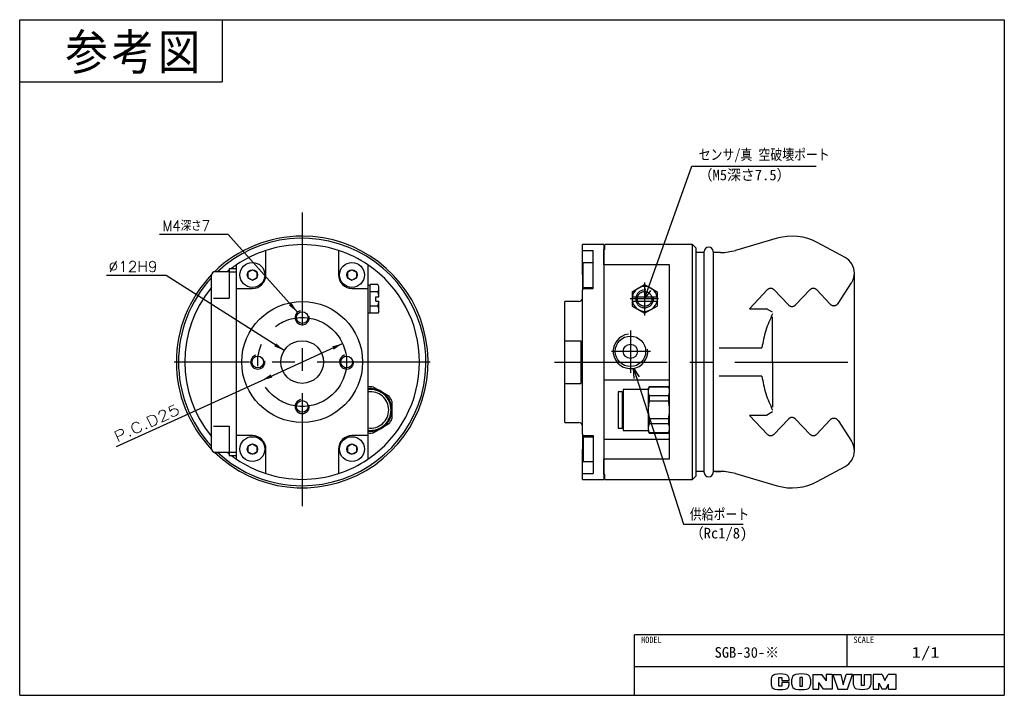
# Model space of a CAD drawing. Extents: x 0 to 277, y 0 to 190.
import ezdxf

# ---------------------------------------------------------------- set-up
doc = ezdxf.new("R2010")
doc.units = 0
for name, pattern in [('CENTER', [50.8, 31.75, -6.35, 6.35, -6.35]), ('DASHED', [19.05, 12.7, -6.35]), ('NON_PLOTING', [0])]:
    doc.linetypes.add(name, pattern=pattern)
doc.layers.get('0').update_dxf_attribs({"linetype": 'CONTINUOUS'})
doc.layers.get('DEFPOINTS').update_dxf_attribs({"linetype": 'CONTINUOUS'})
doc.layers.add('LY_1', color=254, linetype='CONTINUOUS')
doc.styles.add('MX_DIMTXSTY_2', font='txt.sh', dxfattribs={"width": 1.25, "bigfont": 'extfont'})
doc.styles.add('MX_DIMTXSTY_3', font='txt.sh', dxfattribs={"width": 1.05, "bigfont": 'extfont'})
doc.styles.add('MX_DIMTXSTY_4', font='txt.sh', dxfattribs={"width": 0.9, "bigfont": 'extfont'})
doc.styles.add('MX_NOTE_STANDARD', font='txt.sh', dxfattribs={"bigfont": 'extfont'})
doc.dimstyles.new('MXDIMSTYLE', dxfattribs={"dimtxt": 2.5, "dimasz": 2.5, "dimexe": 1, "dimexo": 1, "dimgap": 1, "dimtad": 1, "dimdsep": 46, "dimtxsty": 'MX_NOTE_STANDARD', "dimblk1": 'OPEN30', "dimblk2": 'OPEN30', "dimsah": 1, "dimcen": 2.5, "dimadec": 0, "dimazin": 0, "dimtfac": 1, "dimtmove": 0, "dimatfit": 3, "dimldrblk": 'OPEN30', "dimfxl": 1, "dimtzin": 0, "dimarcsym": 0})

# ---------------------------------------------------------------- blocks, each defined once
blk = doc.blocks.new('*D1')
at = {"color": 22, "linetype": 'CONTINUOUS'}
for p, q in [((68.099395, 88.556437), (90.854753, 98.909876)), ((27.240563, 69.966117), (68.099395, 88.556437))]:
    blk.add_line(p, q, dxfattribs=at)
for points in [[(87.917041, 98.122571), (88.331179, 97.212355), (90.854753, 98.909876)], [(71.037107, 89.343742), (70.622969, 90.253958), (68.099395, 88.556437)]]:
    blk.add_solid(points, dxfattribs=at)
at = {"layer": 'DEFPOINTS', "color": 0, "linetype": 'CONTINUOUS'}
for p in [(90.854753, 98.909876), (68.099395, 88.556437)]:
    blk.add_point(p, dxfattribs=at)
at = {"color": 22, "linetype": 'CONTINUOUS', "insert": (35.762469, 76.590097), "char_height": 3, "attachment_point": 5, "rotation": 24.46504645, "line_spacing_factor": 0.72, "style": 'MX_DIMTXSTY_2'}
blk.add_mtext('\\A1;P.C.D25', dxfattribs=at)
blk = doc.blocks.new('_OPEN30')
at = {"color": 0, "linetype": 'ByBlock', "lineweight": -2}
for p, q in [((-1, 0.267949), (0, 0)), ((0, 0), (-1, -0.267949)), ((0, 0), (-1, 0))]:
    blk.add_line(p, q, dxfattribs=at)
blk = doc.blocks.new('*D2')
at = {"color": 22, "linetype": 'CONTINUOUS'}
for p, q in [((41.186084, 118.089089), (24.39988, 118.089089)), ((74.414443, 96.953368), (41.186084, 118.089089)), ((74.414443, 96.953368), (71.039356, 99.100176))]:
    blk.add_line(p, q, dxfattribs=at)
blk.add_solid([(72.151479, 98.985361), (71.614776, 98.141588), (74.414443, 96.953368)], dxfattribs=at)
at = {"layer": 'DEFPOINTS', "color": 0, "linetype": 'CONTINUOUS'}
for p in [(74.414443, 96.953368), (84.539705, 90.512945)]:
    blk.add_point(p, dxfattribs=at)
at = {"color": 22, "linetype": 'CONTINUOUS', "insert": (31.89988, 120.589089), "char_height": 3, "attachment_point": 5, "line_spacing_factor": 0.72, "style": 'MX_DIMTXSTY_3'}
blk.add_mtext('\\A1;∅12H9', dxfattribs=at)
blk = doc.blocks.new('_NONE')
at = {"color": 0, "linetype": 'ByBlock', "lineweight": -2}
blk.add_circle((0, 0), 0.25, dxfattribs=at)
blk = doc.blocks.new('*D4')
at = {"color": 22, "linetype": 'CONTINUOUS'}
for p, q in [((58.637441, 129.555352), (39.346669, 129.555352)), ((78.144465, 107.724516), (58.637441, 129.555352)), ((78.144465, 107.724516), (75.479246, 110.707234))]:
    blk.add_line(p, q, dxfattribs=at)
blk.add_solid([(76.518391, 110.294707), (75.77271, 109.628401), (78.144465, 107.724516)], dxfattribs=at)
at = {"layer": 'DEFPOINTS', "color": 0, "linetype": 'CONTINUOUS'}
for p in [(78.144465, 107.724516), (80.809684, 104.741797)]:
    blk.add_point(p, dxfattribs=at)
at = {"color": 22, "linetype": 'CONTINUOUS', "insert": (46.846669, 132.055352), "char_height": 3, "attachment_point": 5, "line_spacing_factor": 0.72, "style": 'MX_DIMTXSTY_4'}
blk.add_mtext('\\A1;M4深さ7', dxfattribs=at)

msp = doc.modelspace()

# ---------------------------------------------------------------- linework, layer by layer
at = {"layer": 'DEFPOINTS', "color": 254, "linetype": 'NON_PLOTING'}
for p, q in [((54.553, 111.733), (58.977, 111.733)), ((182.821, 88.609), (164.321, 88.609)), ((54.553, 75.733), (58.977, 75.733)), ((182.821, 71.9), (164.321, 71.9))]:
    msp.add_line(p, q, dxfattribs=at)
for start, end in [(270, 133.12839), (137.11297, 222.88703), (226.87161, 270)]:
    msp.add_arc((79.477, 93.733), 34.803, start, end, dxfattribs=at)
at = {"layer": 'LY_1', "color": 31, "linetype": 'CONTINUOUS'}
for p, q in [((0, 0), (0, 190)), ((0, 190), (277, 190)), ((277, 190), (277, 0)), ((0, 0), (277, 0))]:
    msp.add_line(p, q, dxfattribs=at)
at = {"layer": 'LY_1', "color": 150, "linetype": 'CONTINUOUS'}
for p in [(57, 190), (0, 172.5)]:
    msp.add_line(p, (57, 172.5), dxfattribs=at)
at = {"layer": 'LY_1', "color": 7, "linetype": 'CENTER'}
for p, q in [((79.477, 135.733), (79.477, 51.733)), ((175.821, 116.125), (175.821, 106.802)), ((179.687, 111.483), (171.705, 111.483)), ((171.821, 102.558), (171.821, 90.73)), ((177.477, 96.733), (166.539, 96.733)), ((115.477, 93.733), (43.477, 93.733)), ((150.428, 93.733), (238.833, 93.733))]:
    msp.add_line(p, q, dxfattribs=at)
at = {"layer": 'LY_1', "color": 254, "linetype": 'CONTINUOUS'}
for p, q in [((213.081, 128.536), (201.374, 125.13)), ((69.277, 118.233), (69.277, 125.117)), ((89.677, 125.117), (89.677, 118.233)), ((164.321, 126.733), (158.321, 126.733)), ((158.321, 124.752), (158.321, 126.733)), ((158.321, 125.117), (161.321, 125.117)), ((158.321, 118.233), (158.321, 124.752)), ((161.321, 114.433), (161.321, 125.117)), ((164.321, 126.733), (164.321, 125.336)), ((164.321, 121.06), (164.321, 125.336)), ((164.621, 125.336), (164.321, 125.336)), ((164.321, 125.336), (164.321, 121.06)), ((178.321, 126.733), (164.621, 126.733)), ((164.621, 125.336), (164.621, 126.733)), ((189.321, 126.733), (178.321, 126.733)), ((189.321, 60.733), (189.321, 126.733)), ((190.321, 125.733), (189.321, 126.733)), ((190.321, 93.733), (190.321, 125.733)), ((192.571, 62.683), (192.571, 124.783)), ((195.071, 124.783), (195.071, 62.683)), ((232.192, 123.136), (224.383, 127.34)), ((192.571, 124.533), (190.321, 124.533)), ((197.184, 124.533), (195.071, 124.533)), ((58.977, 119.133), (54.977, 119.133)), ((58.977, 120.06), (58.977, 119.06)), ((58.977, 120.06), (60.977, 120.06)), ((60.977, 114.433), (60.977, 121.06)), ((64.227, 118.955), (65.477, 119.677)), ((65.477, 119.677), (66.727, 118.955)), ((92.227, 118.955), (93.477, 119.677)), ((93.477, 119.677), (94.727, 118.955)), ((97.977, 121.06), (97.977, 114.433)), ((158.521, 114.733), (158.521, 121.733)), ((158.521, 121.733), (161.321, 121.733)), ((182.821, 121.06), (164.321, 121.06)), ((164.321, 121.06), (164.321, 89.592)), ((164.321, 121.06), (164.321, 89.592)), ((182.821, 66.406), (182.821, 121.06)), ((53.977, 69.333), (53.977, 118.133)), ((58.977, 119.06), (60.977, 119.06)), ((58.977, 119.06), (58.977, 111.733)), ((64.227, 118.955), (64.227, 117.511)), ((64.227, 117.511), (65.477, 116.79)), ((65.477, 116.79), (66.727, 117.511)), ((66.727, 118.955), (66.727, 117.511)), ((92.227, 118.955), (92.227, 117.511)), ((92.227, 117.511), (93.477, 116.79)), ((93.477, 116.79), (94.727, 117.511)), ((94.727, 118.955), (94.727, 117.511)), ((158.321, 118.233), (158.321, 113.933)), ((234.821, 68.733), (234.821, 118.733)), ((60.977, 114.433), (65.477, 114.433)), ((60.977, 73.033), (60.977, 114.433)), ((93.477, 114.433), (97.977, 114.433)), ((97.977, 115.383), (97.977, 107.583)), ((97.977, 114.433), (97.977, 73.033)), ((100.764, 115.525), (98.577, 115.525)), ((101.077, 114.983), (100.764, 115.525)), ((158.321, 114.433), (161.321, 114.433)), ((158.321, 93.733), (158.321, 113.933)), ((158.521, 114.733), (161.321, 114.733)), ((172.321, 113.504), (175.821, 115.525)), ((175.821, 115.525), (179.321, 113.504)), ((100.764, 113.504), (98.577, 113.504)), ((172.321, 113.504), (172.321, 109.462)), ((179.321, 113.504), (179.321, 109.462)), ((100.764, 109.462), (98.577, 109.462)), ((157.321, 110.733), (153.321, 110.733)), ((153.321, 76.733), (153.321, 110.733)), ((172.321, 109.462), (175.821, 107.442)), ((175.821, 107.442), (179.321, 109.462)), ((100.764, 107.442), (98.577, 107.442)), ((101.077, 107.983), (100.764, 107.442)), ((158.321, 73.533), (158.321, 93.733)), ((190.321, 61.733), (190.321, 93.733)), ((164.321, 89.592), (164.321, 70.917)), ((99.562, 86.7), (101.727, 85.45)), ((169.821, 86.004), (169.821, 80.254)), ((176.821, 86.004), (169.821, 86.004)), ((177.11, 86.754), (176.821, 86.254)), ((176.821, 86.254), (176.821, 85.45)), ((177.11, 86.754), (177.11, 86.7)), ((182.533, 86.754), (177.11, 86.754)), ((182.533, 86.7), (177.11, 86.7)), ((182.533, 86.754), (182.533, 86.7)), ((182.821, 86.254), (182.533, 86.754)), ((101.727, 85.45), (103.892, 84.2)), ((168.321, 85.354), (168.321, 80.254)), ((169.521, 85.354), (168.321, 85.354)), ((169.521, 85.354), (169.521, 75.154)), ((169.821, 85.054), (169.521, 85.354)), ((176.821, 85.45), (176.821, 80.254)), ((177.11, 84.2), (177.11, 82.754)), ((182.533, 84.2), (177.11, 84.2)), ((182.533, 84.2), (182.533, 82.754)), ((104.727, 82.754), (104.727, 80.254)), ((182.533, 82.754), (177.11, 82.754)), ((104.727, 80.254), (104.727, 77.754)), ((168.321, 80.254), (168.321, 75.154)), ((169.821, 80.254), (169.821, 74.504)), ((176.821, 80.254), (176.821, 75.058)), ((177.11, 77.754), (177.11, 76.308)), ((182.533, 77.754), (177.11, 77.754)), ((182.533, 77.754), (182.533, 76.308)), ((58.977, 75.733), (58.977, 68.406)), ((101.727, 75.058), (99.562, 73.808)), ((103.892, 76.308), (101.727, 75.058)), ((153.321, 76.733), (157.321, 76.733)), ((168.321, 75.154), (169.521, 75.154)), ((169.521, 75.154), (169.821, 75.454)), ((176.821, 75.058), (176.821, 74.254)), ((182.533, 76.308), (177.11, 76.308)), ((60.977, 66.406), (60.977, 73.033)), ((65.477, 73.033), (60.977, 73.033)), ((97.977, 73.033), (93.477, 73.033)), ((97.977, 73.033), (97.977, 66.406)), ((158.321, 73.533), (158.321, 69.233)), ((158.321, 73.033), (161.321, 73.033)), ((158.521, 72.733), (158.521, 65.733)), ((158.521, 72.733), (161.321, 72.733)), ((161.321, 73.033), (161.321, 62.349)), ((169.821, 74.504), (176.821, 74.504)), ((176.821, 74.254), (177.11, 73.754)), ((182.533, 73.808), (177.11, 73.808)), ((177.11, 73.808), (177.11, 73.754)), ((177.11, 73.754), (182.533, 73.754)), ((182.533, 73.754), (182.821, 74.254)), ((182.533, 73.808), (182.533, 73.754)), ((64.227, 69.955), (65.477, 70.677)), ((64.227, 69.955), (64.227, 68.511)), ((65.477, 70.677), (66.727, 69.955)), ((66.727, 69.955), (66.727, 68.511)), ((92.227, 69.955), (93.477, 70.677)), ((92.227, 69.955), (92.227, 68.511)), ((93.477, 70.677), (94.727, 69.955)), ((94.727, 69.955), (94.727, 68.511)), ((164.321, 70.917), (164.321, 66.406)), ((164.321, 70.917), (164.321, 66.406)), ((54.977, 68.333), (58.977, 68.333)), ((58.977, 68.406), (58.977, 67.406)), ((58.977, 68.406), (60.977, 68.406)), ((58.977, 67.406), (60.977, 67.406)), ((64.227, 68.511), (65.477, 67.79)), ((65.477, 67.79), (66.727, 68.511)), ((69.277, 62.349), (69.277, 69.233)), ((89.677, 69.233), (89.677, 62.349)), ((92.227, 68.511), (93.477, 67.79)), ((93.477, 67.79), (94.727, 68.511)), ((158.321, 62.714), (158.321, 69.233)), ((158.521, 65.733), (161.321, 65.733)), ((164.321, 62.13), (164.321, 66.406)), ((182.821, 66.406), (164.321, 66.406)), ((164.321, 66.406), (164.321, 62.13)), ((224.383, 60.126), (232.192, 64.331)), ((158.321, 60.733), (158.321, 62.714)), ((158.321, 62.349), (161.321, 62.349)), ((164.621, 62.13), (164.321, 62.13)), ((164.321, 62.13), (164.321, 60.733)), ((164.621, 60.733), (164.621, 62.13)), ((189.321, 60.733), (190.321, 61.733)), ((192.571, 62.933), (190.321, 62.933)), ((197.184, 62.933), (195.071, 62.933)), ((195.735, 62.933), (197.184, 62.933)), ((201.374, 62.336), (213.081, 58.93)), ((158.321, 60.733), (164.321, 60.733)), ((164.621, 60.733), (189.321, 60.733))]:
    msp.add_line(p, q, dxfattribs=at)
at = {"layer": 'LY_1', "color": 3, "linetype": 'CONTINUOUS'}
for p, q in [((97.977, 115.383), (98.577, 115.383)), ((100.177, 112.083), (101.077, 112.083)), ((100.177, 110.883), (101.077, 110.883)), ((172.321, 112.083), (179.321, 112.083)), ((172.321, 110.883), (179.321, 110.883)), ((97.977, 107.583), (98.577, 107.583))]:
    msp.add_line(p, q, dxfattribs=at)
at = {"layer": 'LY_1', "color": 4, "linetype": 'CONTINUOUS'}
for p, q in [((98.577, 107.442), (98.577, 115.525)), ((101.077, 112.083), (101.077, 114.983)), ((100.177, 110.883), (100.177, 112.083)), ((101.077, 107.983), (101.077, 110.883))]:
    msp.add_line(p, q, dxfattribs=at)
at = {"layer": 'LY_1', "color": 7, "linetype": 'DASHED'}
for p, q in [((210.406, 114.081), (205.271, 108.733)), ((216.261, 109.785), (212.137, 114.081)), ((222.406, 114.081), (218.281, 109.785)), ((224.137, 114.081), (228.051, 110.004)), ((230.234, 110.209), (234.01, 116.003)), ((205.271, 108.733), (210.089, 108.733)), ((211.821, 107.733), (210.089, 108.733)), ((211.821, 93.733), (211.821, 107.733)), ((153.321, 99.733), (157.821, 99.733)), ((157.821, 99.733), (157.821, 87.733)), ((196.821, 97.733), (208.821, 97.733)), ((208.821, 97.73), (208.822, 97.73)), ((208.822, 97.73), (208.822, 97.73)), ((211.821, 93.733), (211.821, 79.733)), ((208.821, 89.733), (196.821, 89.733)), ((208.821, 89.739), (208.821, 89.739)), ((208.821, 89.733), (208.821, 89.739)), ((208.822, 89.736), (208.821, 89.736)), ((208.823, 89.736), (208.822, 89.736)), ((153.321, 87.733), (157.821, 87.733)), ((210.089, 78.733), (205.271, 78.733)), ((210.406, 73.385), (205.271, 78.733)), ((211.821, 79.733), (210.089, 78.733)), ((216.261, 77.681), (212.137, 73.385)), ((222.406, 73.385), (218.281, 77.681)), ((224.137, 73.385), (228.051, 77.462)), ((230.234, 77.257), (234.01, 71.464))]:
    msp.add_line(p, q, dxfattribs=at)
at = {"layer": 'LY_1', "color": 253, "linetype": 'CONTINUOUS'}
for p in [(173, 0), (277, 17)]:
    msp.add_line(p, (173, 17), dxfattribs=at)
at = {"layer": 'LY_1', "color": 255, "linetype": 'CONTINUOUS'}
for p, q in [((232.749, 8), (232.749, 17)), ((277, 8), (173, 8))]:
    msp.add_line(p, q, dxfattribs=at)
at = {"layer": 'LY_1', "color": 220, "linetype": 'CONTINUOUS'}
for p, q in [((223.1, 5.892), (225.6, 5.892)), ((223.1, 5.892), (223.1, 1.712)), ((225.6, 5.892), (226.9, 4.081)), ((226.9, 5.892), (226.9, 4.081)), ((228.6, 5.892), (226.9, 5.892)), ((228.6, 5.892), (228.6, 1.712)), ((228.78, 5.892), (231.03, 5.892)), ((228.78, 5.892), (230.15, 1.712)), ((231.03, 5.892), (231.7, 2.912)), ((231.7, 2.912), (232.5, 5.892)), ((234.3, 5.892), (232.5, 5.892)), ((232.9, 1.712), (234.3, 5.892)), ((234.55, 5.892), (236.8, 5.892)), ((234.55, 2.963), (234.55, 5.892)), ((236.8, 2.712), (236.8, 5.892)), ((237.58, 5.892), (237.58, 2.712)), ((237.58, 5.892), (239.45, 5.892)), ((239.45, 5.892), (239.45, 3.012)), ((242.6, 5.892), (240.13, 5.892)), ((240.13, 5.892), (240.13, 1.712)), ((242.6, 5.892), (243.42, 4.192)), ((243.42, 4.192), (244.36, 5.892)), ((246.6, 5.892), (244.36, 5.892)), ((246.6, 1.712), (246.6, 5.892)), ((211.4, 4.585), (211.4, 3.019)), ((213.55, 2.592), (213.55, 5.042)), ((213.55, 5.042), (214.4, 5.042)), ((214.4, 5.042), (214.4, 4.162)), ((214.4, 4.162), (216.5, 4.162)), ((214.4, 3.592), (214.4, 2.592)), ((216.5, 3.592), (214.4, 3.592)), ((216.5, 4.162), (216.5, 4.585)), ((216.5, 3.019), (216.5, 3.592)), ((217.25, 3.033), (217.25, 4.571)), ((219.45, 5.042), (219.45, 2.592)), ((220.2, 5.042), (219.45, 5.042)), ((220.2, 2.592), (220.2, 5.042)), ((222.48, 4.571), (222.48, 3.033)), ((224.78, 1.712), (224.78, 3.612)), ((226.18, 1.712), (224.78, 3.612)), ((241.69, 1.712), (241.69, 3.366)), ((241.69, 3.366), (242.6, 1.712)), ((243.7, 1.712), (244.45, 3.162)), ((244.45, 1.712), (244.45, 3.162)), ((214.4, 2.592), (213.55, 2.592)), ((219.45, 2.592), (220.2, 2.592)), ((223.1, 1.712), (224.78, 1.712)), ((228.6, 1.712), (226.18, 1.712)), ((230.15, 1.712), (232.9, 1.712)), ((237.58, 2.712), (236.8, 2.712)), ((240.13, 1.712), (241.72, 1.712)), ((243.7, 1.712), (242.6, 1.712)), ((244.45, 1.712), (246.6, 1.712))]:
    msp.add_line(p, q, dxfattribs=at)
at = {"layer": 'LY_1', "color": 254, "linetype": 'CONTINUOUS'}
for centre, radius in [((65.477, 118.233), 3.5), ((65.477, 118.233), 1.443), ((65.477, 118.233), 1.443), ((93.477, 118.233), 3.5), ((93.477, 118.233), 1.443), ((93.477, 118.233), 1.443), ((79.477, 93.733), 17), ((79.477, 106.233), 1.65), ((79.477, 93.733), 6), ((171.821, 96.733), 4.28), ((171.821, 96.733), 2), ((66.977, 93.733), 1.65), ((91.977, 93.733), 1.65), ((79.477, 81.233), 1.65), ((65.477, 69.233), 3.5), ((93.477, 69.233), 3.5), ((65.477, 69.233), 1.443), ((65.477, 69.233), 1.443), ((93.477, 69.233), 1.443), ((93.477, 69.233), 1.443)]:
    msp.add_circle(centre, radius, dxfattribs=at)
at = {"layer": 'LY_1', "color": 7, "linetype": 'DASHED'}
msp.add_circle((175.821, 111.483), 2.067, dxfattribs=at)
at = {"layer": 'LY_1', "color": 7, "linetype": 'CENTER'}
msp.add_circle((79.477, 93.733), 12.5, dxfattribs=at)
at = {"layer": 'LY_1', "color": 254, "linetype": 'CONTINUOUS'}
for centre, radius, start, end in [((79.477, 93.733), 35.4, 225.8145, 90), ((79.477, 93.733), 35.4, 90, 134.18549), ((217.271, 114.133), 15, 61.70002, 106.22021), ((79.477, 93.733), 33, 108.00445, 124.09772), ((79.477, 93.733), 33, 71.99555, 108.00445), ((79.477, 93.733), 33, 55.90228, 71.99555), ((193.821, 124.783), 1.25, 0, 180), ((197.184, 139.533), 15, 270, 286.22021), ((229.821, 118.733), 5, 360, 61.70002), ((54.977, 118.133), 1, 90, 180), ((79.477, 93.733), 33, 128.4047, 129.67332), ((79.477, 93.733), 33, 124.09772, 127.08141), ((79.477, 93.733), 33, 304.09772, 55.90228), ((79.477, 93.733), 35.4, 136.04884, 223.95116), ((65.477, 118.233), 3.8, 270, 0), ((93.477, 118.233), 3.8, 180, 270), ((79.477, 93.733), 33, 140.59943, 219.40057), ((97.421, 114.983), 3.656, 336.13507, 0), ((175.821, 111.483), 3.5, 9.87089, 170.12911), ((94.39, 111.483), 6.687, 5.14756, 17.58795), ((94.39, 111.483), 6.687, 342.41205, 354.85244), ((157.321, 111.733), 1, 270, 0), ((175.821, 111.483), 3.5, 189.87089, 350.12911), ((97.421, 107.983), 3.656, 0, 23.86492), ((98.727, 80.254), 6.5, 82.61987, 96.62646), ((98.727, 80.254), 6, 60, 97.18146), ((98.727, 80.254), 5.75, 360, 97.49545), ((98.727, 80.254), 5.1, 360, 98.45735), ((98.727, 80.254), 6, 0, 60), ((98.727, 80.254), 6.5, 22.61987, 37.38014), ((98.727, 80.254), 5.75, 262.50455, 360), ((98.727, 80.254), 5.1, 261.54265, 360), ((98.727, 80.254), 6, 300, 0), ((98.727, 80.254), 6.5, 322.61987, 337.38013), ((98.727, 80.254), 6, 262.81854, 300), ((157.321, 75.733), 1, 0, 90), ((65.477, 69.233), 3.8, 360, 90), ((93.477, 69.233), 3.8, 90, 180), ((98.727, 80.254), 6.5, 263.37354, 277.38013), ((54.977, 69.333), 1, 180, 270), ((79.477, 93.733), 33, 230.32668, 231.5953), ((79.477, 93.733), 33, 232.91859, 235.90228), ((229.821, 68.733), 5, 298.29998, 360), ((79.477, 93.733), 33, 235.90228, 251.99555), ((79.477, 93.733), 33, 288.00445, 304.09772), ((79.477, 93.733), 33, 251.99555, 288.00445), ((193.821, 62.683), 1.25, 180, 0), ((197.184, 47.933), 15, 73.77979, 90), ((217.271, 73.333), 15, 253.77979, 298.29998)]:
    msp.add_arc(centre, radius, start, end, dxfattribs=at)
at = {"layer": 'LY_1', "color": 7, "linetype": 'DASHED'}
for centre, radius, start, end in [((229.821, 118.733), 5, 326.90181, 0), ((211.271, 113.25), 1.2, 43.83086, 136.16914), ((223.271, 113.25), 1.2, 43.83086, 136.16914), ((217.271, 110.755), 1.4, 223.83086, 316.16914), ((229.061, 110.974), 1.4, 223.83086, 326.90181), ((238.532, 93.575), 30, 152.91669, 172.03194), ((238.532, 93.575), 30, 152.91669, 172.03194), ((238.532, 93.892), 30, 187.96806, 207.08331), ((238.532, 93.892), 30, 187.96806, 207.08331), ((217.271, 76.712), 1.4, 43.83086, 136.16914), ((229.061, 76.492), 1.4, 33.09819, 136.16914), ((211.271, 74.216), 1.2, 223.83086, 316.16914), ((223.271, 74.216), 1.2, 223.83086, 316.16914), ((229.821, 68.733), 5, 0, 33.09819)]:
    msp.add_arc(centre, radius, start, end, dxfattribs=at)
at = {"layer": 'LY_1', "color": 255, "linetype": 'DASHED'}
msp.add_arc((175.821, 111.483), 2.5, 97, 7, dxfattribs=at)
at = {"layer": 'LY_1', "color": 255, "linetype": 'CONTINUOUS'}
for centre in [(79.477, 106.233), (66.977, 93.733), (91.977, 93.733), (79.477, 81.233)]:
    msp.add_arc(centre, 2, 104.70751, 10.52919, dxfattribs=at)
at = {"layer": 'LY_1', "color": 7, "linetype": 'CONTINUOUS'}
msp.add_arc((171.821, 96.733), 4.865, 97, 7, dxfattribs=at)
at = {"layer": 'LY_1', "color": 220, "linetype": 'CONTINUOUS'}
for centre, radius, start, end in [((212.7, 4.585), 1.3, 101.63129, 180), ((213.95, -1.488), 7.5, 78.36871, 101.63129), ((215.2, 4.585), 1.3, 0, 78.36871), ((218.55, 4.571), 1.3, 102.24526, 180), ((219.865, -1.488), 7.5, 77.75474, 102.24526), ((221.18, 4.571), 1.3, 0, 77.75474), ((212.7, 3.019), 1.3, 180, 258.36871), ((215.2, 3.019), 1.3, 281.63129, 0), ((218.55, 3.033), 1.3, 180, 257.75474), ((221.18, 3.033), 1.3, 282.24526, 0), ((235.75, 2.963), 1.2, 180, 259.7657), ((238.25, 3.012), 1.2, 282.47578, 0), ((213.95, 9.092), 7.5, 258.36871, 281.63129), ((219.865, 9.092), 7.5, 257.75474, 282.24526), ((236.878, 9.212), 7.55, 259.7657, 282.47578)]:
    msp.add_arc(centre, radius, start, end, dxfattribs=at)
at = {"layer": 'LY_1', "color": 254, "linetype": 'CONTINUOUS'}
for points, start_tangent, end_tangent in [([(177.11, 86.7), (176.988, 86.393), (176.897, 86.083), (176.841, 85.768), (176.821, 85.45)], (-0.4108309, -0.9117116), (-0.0026583, -0.9999965)), ([(182.821, 85.45), (182.798, 85.801), (182.727, 86.153), (182.642, 86.428), (182.533, 86.7)], (-0.0035813, 0.9999936), (-0.4097525, 0.9121968)), ([(176.821, 85.45), (176.845, 85.099), (176.915, 84.747), (177, 84.473), (177.11, 84.2)], (0.0035813, -0.9999936), (0.4097525, -0.9121968)), ([(182.533, 84.2), (182.654, 84.507), (182.745, 84.818), (182.802, 85.133), (182.821, 85.45)], (0.4108309, 0.9117116), (0.0026583, 0.9999965)), ([(177.11, 82.754), (176.988, 82.14), (176.897, 81.519), (176.841, 80.889), (176.821, 80.254)], (-0.2186429, -0.9758049), (-0.0007099, -0.9999997)), ([(182.821, 80.254), (182.802, 80.879), (182.747, 81.504), (182.656, 82.131), (182.533, 82.754)], (-0.000682, 0.9999998), (-0.2186906, 0.9757943)), ([(176.821, 80.254), (176.84, 79.629), (176.896, 79.004), (176.987, 78.377), (177.11, 77.754)], (0.000682, -0.9999998), (0.2186906, -0.9757943)), ([(182.533, 77.754), (182.654, 78.368), (182.745, 78.989), (182.802, 79.619), (182.821, 80.254)], (0.2186429, 0.9758049), (0.0007099, 0.9999997)), ([(177.11, 76.308), (176.988, 76.001), (176.897, 75.691), (176.841, 75.375), (176.821, 75.058)], (-0.4108309, -0.9117116), (-0.0026583, -0.9999965)), ([(176.821, 75.058), (176.845, 74.707), (176.915, 74.355), (177, 74.08), (177.11, 73.808)], (0.0035813, -0.9999936), (0.4097525, -0.9121968)), ([(182.821, 75.058), (182.798, 75.409), (182.727, 75.761), (182.642, 76.035), (182.533, 76.308)], (-0.0035813, 0.9999936), (-0.4097525, 0.9121968)), ([(182.533, 73.808), (182.654, 74.115), (182.745, 74.425), (182.802, 74.741), (182.821, 75.058)], (0.4108309, 0.9117116), (0.0026583, 0.9999965))]:
    msp.add_spline(points, degree=3, dxfattribs=dict(at, start_tangent=start_tangent, end_tangent=end_tangent))

# ---------------------------------------------------------------- texts
at = {"layer": 'LY_1', "color": 7, "linetype": 'CONTINUOUS', "line_spacing_factor": 0.72}
for s, insert, char_height, attachment_point in [('\\T1.095;\\W0.913;\\A1;参考図', (12.893, 185.927), 10, 1), ('\\W0.855;\\A1;センサ/真 空破壊ポート', (191.029, 149.843), 3, 7), ('\\A1;（M5深さ7.5）', (191.029, 147.843), 3, 1), ('\\W0.854;\\A1;供給ポート', (188.546, 49.108), 3, 7), ('\\A1;（Rc1/8)', (188.546, 47.108), 3, 1)]:
    msp.add_mtext(s, dxfattribs=dict(at, insert=insert, char_height=char_height, attachment_point=attachment_point))
at = {"layer": 'LY_1', "color": 140, "linetype": 'CONTINUOUS', "attachment_point": 2}
for s, insert, char_height, line_spacing_factor in [('\\W0.944;\\A1;MODEL', (177.713, 16.495), 1.8, 0.6), ('\\W0.944;\\A1;SCALE', (237.462, 16.495), 1.8, 0.6), ('\\W0.996;\\A1;SGB-30-※', (204.55, 13.57), 3, 0.72), ('\\W1.286;\\A1;1/1', (254.875, 13.592), 3, 0.72)]:
    msp.add_mtext(s, dxfattribs=dict(at, insert=insert, char_height=char_height, line_spacing_factor=line_spacing_factor))

# ---------------------------------------------------------------- dimensions: what is measured, and where the dimension line sits
at = {"layer": 'LY_1', "color": 22, "linetype": 'CONTINUOUS'}
for p1, p2, text, override, picture, middle in [((80.81, 104.742), (78.144, 107.725), '\\A1;M<>深さ7', {"dimtxt": 3, "dimasz": 3, "dimtih": 1, "dimtoh": 1, "dimtxsty": 'MX_DIMTXSTY_4', "dimblk1": 'NONE', "dimcen": 0, "dimtofl": 0, "dimtzin": 8}, '*D4', (46.847, 129.555)), ((84.54, 90.513), (74.414, 96.953), '\\A1;<>H9', {"dimtxt": 3, "dimasz": 3, "dimtih": 1, "dimtoh": 1, "dimtxsty": 'MX_DIMTXSTY_3', "dimblk1": 'NONE', "dimcen": 0, "dimtofl": 0, "dimtzin": 8}, '*D2', (31.9, 118.089)), ((90.855, 98.91), (68.099, 88.556), '\\A1;P.C.D<>', {"dimtxt": 3, "dimasz": 3, "dimtxsty": 'MX_DIMTXSTY_2', "dimcen": 0, "dimatfit": 2, "dimtzin": 8}, '*D1', (36.798, 74.315))]:
    dim = msp.add_diameter_dim_2p(p1=p1, p2=p2, text=text, dimstyle='MXDIMSTYLE', override=override, dxfattribs=at)
    dim.commit()
    dim.dimension.update_dxf_attribs({"geometry": picture, "text_midpoint": middle, "dimtype": 131})

# ---------------------------------------------------------------- leaders
at = {"layer": 'LY_1', "color": 7, "linetype": 'CONTINUOUS'}
for points in [[(175.821, 111.483), (189.122, 148.843), (224.029, 148.843)], [(172.688, 91.965), (186.732, 48.108), (203.546, 48.108)]]:
    msp.add_leader(points, dimstyle='MXDIMSTYLE', override={"dimasz": 2.77}, dxfattribs=at)

doc.saveas('drawing.dxf')
